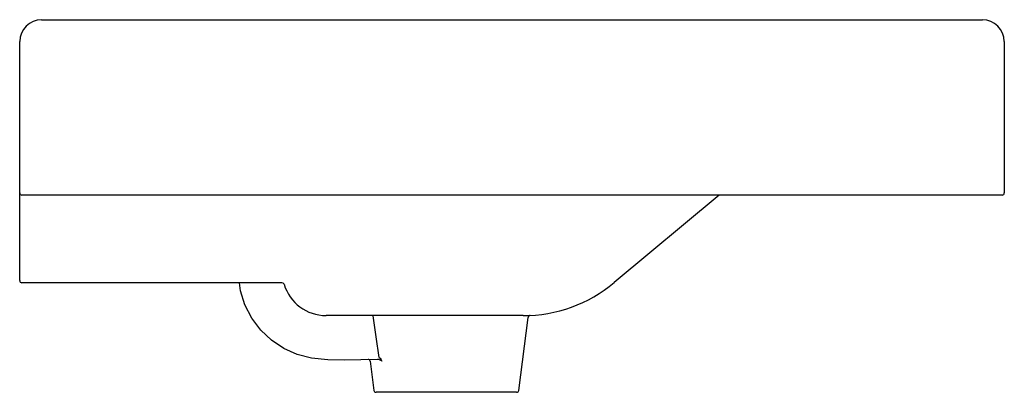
# Model space of a CAD drawing. Header units: millimetres. Extents: x 0 to 0.45, y -0.09 to 0.08.
import ezdxf

# ---------------------------------------------------------------- set-up
doc = ezdxf.new("R2010")
doc.units = ezdxf.units.MM
doc.layers.add('BLOCKS', color=3, linetype='Continuous')

msp = doc.modelspace()

# ---------------------------------------------------------------- linework, layer by layer
at = {"layer": 'BLOCKS'}
for p, q in [((0.009999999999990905, 0.07999999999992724), (0.4400000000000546, 0.07999999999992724)), ((0, 0.0009999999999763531), (0, 0.06999999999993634)), ((0.4500000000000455, 0.06999999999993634), (0.4500000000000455, 0.0009999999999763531)), ((0, -0.009999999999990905), (0, 0.0009999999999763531)), ((0.009999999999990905, 0), (0.00100000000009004, 0)), ((0.4400000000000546, 0), (0.009999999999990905, 0)), ((0.3196204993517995, 0), (0.2716992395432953, -0.03993438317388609)), ((0.4490000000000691, 0), (0.4400000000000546, 0)), ((0, -0.02999999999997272), (0, -0.009999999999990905)), ((0, -0.03899999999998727), (0, -0.02999999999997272)), ((0.1198753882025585, -0.03999999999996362), (0.00100000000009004, -0.03999999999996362)), ((0.1009487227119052, -0.04366548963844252), (0.1004564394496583, -0.03999999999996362)), ((0.2716254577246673, -0.03999580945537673), (0.2716648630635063, -0.03996302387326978)), ((0.1029657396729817, -0.05013093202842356), (0.1009487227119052, -0.04366548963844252)), ((0.1060677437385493, -0.05616980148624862), (0.1029657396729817, -0.05013093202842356)), ((0.110138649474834, -0.06160300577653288), (0.1060677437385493, -0.05616980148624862)), ((0.2300872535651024, -0.05500000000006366), (0.1399999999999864, -0.05500000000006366)), ((0.1629668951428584, -0.06473294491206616), (0.1616033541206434, -0.05504488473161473)), ((0.2281121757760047, -0.08912752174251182), (0.2323922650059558, -0.05583799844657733)), ((0.1150540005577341, -0.06625700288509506), (0.110138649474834, -0.06160300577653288)), ((0.1206764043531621, -0.07002604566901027), (0.1150540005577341, -0.06625700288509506)), ((0.164303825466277, -0.0741073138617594), (0.1629668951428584, -0.06473294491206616)), ((0.1268609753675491, -0.07278229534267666), (0.1206764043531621, -0.07002604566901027)), ((0.1334216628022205, -0.074461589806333), (0.1268609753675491, -0.07278229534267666)), ((0.1408906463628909, -0.0752434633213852), (0.1334216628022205, -0.074461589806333)), ((0.1484232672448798, -0.07535094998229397), (0.1408906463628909, -0.0752434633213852)), ((0.1559817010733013, -0.07514814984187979), (0.1484232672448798, -0.07535094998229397)), ((0.1635281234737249, -0.07499916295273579), (0.1559817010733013, -0.07514814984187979)), ((0.1595223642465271, -0.07505661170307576), (0.1591913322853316, -0.0750004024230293)), ((0.159816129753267, -0.0752192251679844), (0.1595223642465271, -0.07505661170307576)), ((0.1600395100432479, -0.07546990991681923), (0.159816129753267, -0.0752192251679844)), ((0.1601708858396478, -0.07579685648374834), (0.1600395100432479, -0.07546990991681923)), ((0.1601836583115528, -0.07587289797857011), (0.1618878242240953, -0.08912752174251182)), ((0.1635423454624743, -0.07498001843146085), (0.1635281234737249, -0.07499916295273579)), ((0.1639504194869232, -0.07505190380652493), (0.1635281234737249, -0.07499916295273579)), ((0.1644075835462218, -0.07521273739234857), (0.1639504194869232, -0.07505190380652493)), ((0.164303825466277, -0.0741073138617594), (0.1646903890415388, -0.07447540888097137)), ((0.1649865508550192, -0.07551853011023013), (0.1644075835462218, -0.07521273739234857)), ((0.1646903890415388, -0.07447540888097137), (0.1651387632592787, -0.07513450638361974)), ((0.165483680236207, -0.07586778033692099), (0.1649865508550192, -0.07551853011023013)), ((0.1651387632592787, -0.07513450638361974), (0.1654853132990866, -0.07586370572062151)), ((0.227120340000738, -0.09000000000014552), (0.162879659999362, -0.09000000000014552))]:
    msp.add_line(p, q, dxfattribs=at)
for centre, radius, start, end in [((0.009999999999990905, 0.06999999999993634), 0.01, 90, 180), ((0.4400000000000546, 0.06999999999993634), 0.01, 0, 90), ((0.00100000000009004, 0.0009999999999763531), 0.0009999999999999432, 180, 270), ((0.4490000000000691, 0.0009999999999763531), 0.0009999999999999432, 270, 0), ((0.00100000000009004, -0.03899999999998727), 0.0009999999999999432, 180, 270), ((0.1198753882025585, -0.04099999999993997), 0.001000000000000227, 16.60154959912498, 90), ((0.2300872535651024, 0.009999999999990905), 0.06500000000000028, 270, 309.8055710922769), ((0.1399999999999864, -0.03500000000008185), 0.02, 196.6015495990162, 270), ((0.2333845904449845, -0.05596165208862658), 0.001000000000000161, 90.72513227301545, 172.8969880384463), ((0.162879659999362, -0.08899999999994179), 0.001000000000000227, 187.3264066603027, 270), ((0.227120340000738, -0.08899999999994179), 0.001000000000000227, 270, 352.6735933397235)]:
    msp.add_arc(centre, radius, start, end, dxfattribs=at)

doc.saveas('drawing.dxf')
